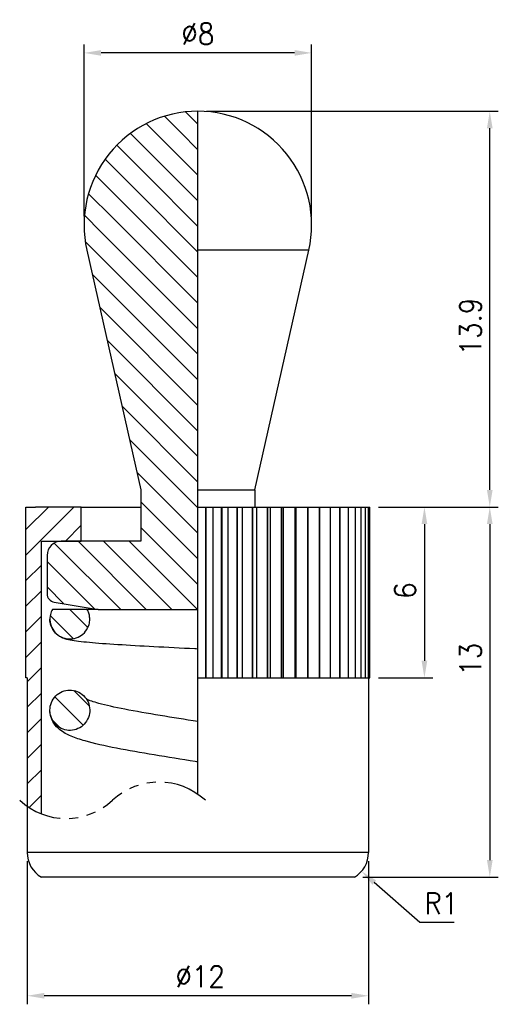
# Model space of a CAD drawing. Header units: millimetres. Extents: x -6.3 to 10.6, y -4.5 to 30.1.
import ezdxf

# ---------------------------------------------------------------- set-up
doc = ezdxf.new("R2010")
doc.units = ezdxf.units.MM
doc.linetypes.add('PHANTOM2', pattern=[31.75, 15.875, -3.175, 3.175, -3.175, 3.175, -3.175])
for name, color, linetype in [('01', 4, 'Continuous'), ('DIM', 6, 'Continuous'), ('H', 2, 'Continuous'), ('W', 7, 'Continuous')]:
    doc.layers.add(name, color=color, linetype=linetype)
doc.layers.add('L', color=30, linetype='PHANTOM2', lineweight=25)
doc.styles.add('TXT-1', font='txt.shx', dxfattribs={"width": 0.9, "bigfont": 'chineset.shx'})
doc.dimstyles.new('ISO-25', dxfattribs={"dimscale": 0.2, "dimtxt": 2.5, "dimasz": 2, "dimexe": 1, "dimexo": 1, "dimgap": 1, "dimtad": 1, "dimdec": 3, "dimdsep": 46, "dimtxsty": 'TXT-1', "dimcen": -2.5, "dimclrd": 256, "dimclre": 256, "dimclrt": 3, "dimadec": 0, "dimazin": 0, "dimtfac": 0.8, "dimtdec": 3, "dimtmove": 0, "dimatfit": 3, "dimfxl": 0, "dimtolj": 1, "dimlwd": -1, "dimlwe": -1, "dimarcsym": 0})

# ---------------------------------------------------------------- blocks, each defined once
blk = doc.blocks.new('*D1')
at = {"layer": 'Defpoints', "color": 0}
for p in [(6.044, 13), (5.5, 0), (10.261, 0)]:
    blk.add_point(p, dxfattribs=at)
at = {"layer": 'DIM'}
for p, q in [((6.344, 13), (10.561, 13)), ((10.261, 12.4), (10.261, 0.6)), ((5.8, 0), (10.561, 0))]:
    blk.add_line(p, q, dxfattribs=at)
for points in [[(10.161, 12.4), (10.361, 12.4), (10.261, 13)], [(10.161, 0.6), (10.361, 0.6), (10.261, 0)]]:
    blk.add_solid(points, dxfattribs=at)
at = {"layer": 'DIM', "color": 3, "insert": (9.211, 7.076), "char_height": 0.75, "attachment_point": 1, "rotation": 90, "style": 'TXT-1'}
blk.add_mtext('\\A1;13', dxfattribs=at)
blk = doc.blocks.new('*D2')
at = {"layer": 'Defpoints', "color": 0}
for p in [(0, 26.9), (10.261, 26.9), (6.044, 13)]:
    blk.add_point(p, dxfattribs=at)
at = {"layer": 'DIM'}
for p, q in [((0.3, 26.9), (10.561, 26.9)), ((10.261, 13.6), (10.261, 26.3)), ((6.344, 13), (10.561, 13))]:
    blk.add_line(p, q, dxfattribs=at)
for points in [[(10.161, 26.3), (10.361, 26.3), (10.261, 26.9)], [(10.161, 13.6), (10.361, 13.6), (10.261, 13)]]:
    blk.add_solid(points, dxfattribs=at)
at = {"layer": 'DIM', "color": 3, "insert": (9.211, 18.326), "char_height": 0.75, "attachment_point": 1, "rotation": 90, "style": 'TXT-1'}
blk.add_mtext('\\A1;13.9', dxfattribs=at)
blk = doc.blocks.new('*D3')
at = {"layer": 'Defpoints', "color": 0}
for p in [(-4, 28.949), (-4, 22.9), (4, 22.9)]:
    blk.add_point(p, dxfattribs=at)
at = {"layer": 'DIM'}
for p, q in [((-4, 23.2), (-4, 29.249)), ((4, 23.2), (4, 29.249)), ((3.4, 28.949), (-3.4, 28.949))]:
    blk.add_line(p, q, dxfattribs=at)
for points in [[(-3.4, 29.049), (-3.4, 28.849), (-4, 28.949)], [(3.4, 29.049), (3.4, 28.849), (4, 28.949)]]:
    blk.add_solid(points, dxfattribs=at)
at = {"layer": 'DIM', "color": 3, "insert": (0, 29.624), "char_height": 0.75, "attachment_point": 5, "style": 'TXT-1'}
blk.add_mtext('\\A1;%%C8', dxfattribs=at)
blk = doc.blocks.new('*D4')
at = {"layer": 'Defpoints', "color": 0}
for p in [(-6, 0.866), (6, 0.866), (-6, -4.167)]:
    blk.add_point(p, dxfattribs=at)
at = {"layer": 'DIM'}
for p, q in [((-6, 0.566), (-6, -4.467)), ((6, 0.566), (6, -4.467)), ((5.4, -4.167), (-5.4, -4.167))]:
    blk.add_line(p, q, dxfattribs=at)
for points in [[(-5.4, -4.067), (-5.4, -4.267), (-6, -4.167)], [(5.4, -4.067), (5.4, -4.267), (6, -4.167)]]:
    blk.add_solid(points, dxfattribs=at)
at = {"layer": 'DIM', "color": 3, "insert": (-0.788, -3.117), "char_height": 0.75, "attachment_point": 1, "style": 'TXT-1'}
blk.add_mtext('\\A1;∅12', dxfattribs=at)
blk = doc.blocks.new('*D5')
at = {"layer": 'Defpoints', "color": 0}
for p in [(6.044, 13), (6.044, 7), (7.964, 7)]:
    blk.add_point(p, dxfattribs=at)
at = {"layer": 'DIM'}
for p, q in [((6.344, 13), (8.264, 13)), ((7.964, 12.4), (7.964, 7.6)), ((6.344, 7), (8.264, 7))]:
    blk.add_line(p, q, dxfattribs=at)
for points in [[(7.864, 12.4), (8.064, 12.4), (7.964, 13)], [(7.864, 7.6), (8.064, 7.6), (7.964, 7)]]:
    blk.add_solid(points, dxfattribs=at)
at = {"layer": 'DIM', "color": 3, "insert": (6.914, 9.775), "char_height": 0.75, "attachment_point": 1, "rotation": 90, "style": 'TXT-1'}
blk.add_mtext('\\A1;6', dxfattribs=at)
blk = doc.blocks.new('*D6')
at = {"layer": 'Defpoints', "color": 0}
for p in [(5, 0.866), (5.751, 0.206)]:
    blk.add_point(p, dxfattribs=at)
at = {"layer": 'DIM'}
for p, q in [((7.805, -1.597), (6.202, -0.19)), ((9.005, -1.597), (7.805, -1.597))]:
    blk.add_line(p, q, dxfattribs=at)
blk.add_solid([(6.268, -0.115), (6.136, -0.265), (5.751, 0.206)], dxfattribs=at)
at = {"layer": 'DIM', "color": 3, "insert": (8.555, -0.922), "char_height": 0.75, "attachment_point": 5, "style": 'TXT-1'}
blk.add_mtext('\\A1;R1', dxfattribs=at)

msp = doc.modelspace()

# ---------------------------------------------------------------- hatches: boundary and pattern name
at = {"layer": 'H'}
h = msp.add_hatch(dxfattribs=at)
h.set_pattern_fill('ANSI31', color=256, scale=0.2, angle=90, style=0)
h.set_pattern_definition([(135, (-700.4054, -14.91904), (-0.4490128, -0.4490128), [])])
edge = h.paths.add_edge_path()
edge.add_line((0, 13), (0, 11.3))
edge.add_line((0, 11.3), (0, 9.9541))
edge.add_line((0, 9.9541), (0, 9.6582))
edge.add_line((0, 9.6582), (0, 9.4))
edge.add_line((0, 9.4), (-3.5, 9.4))
edge.add_line((-3.5, 9.4), (-5.0493, 9.6582))
edge.add_ellipse((-5, 9.9541), major_axis=(-0.3, 0), ratio=1, start_angle=0, end_angle=80.53768, ccw=False)
edge.add_line((-5.3, 9.9541), (-5.3, 11.3))
edge.add_ellipse((-4.8, 11.3), major_axis=(0, 0.5), ratio=1, start_angle=0, end_angle=90, ccw=False)
edge.add_line((-4.8, 11.8), (-4.1, 11.8))
edge.add_line((-4.1, 11.8), (-2, 11.8))
edge.add_line((-2, 11.8), (-2, 13.6))
edge.add_line((-2, 13.6), (-3.9017, 22.0186))
edge.add_ellipse((0, 22.9), major_axis=(0, 4), ratio=1, start_angle=0, end_angle=102.72895, ccw=False)
edge.add_line((0, 26.9), (0, 22.0186))
edge.add_line((0, 22.0186), (0, 13.6))
edge.add_line((0, 13.6), (0, 13))
h = msp.add_hatch(dxfattribs=at)
h.set_pattern_fill('ANSI31', color=256, scale=0.2, style=0)
h.set_pattern_definition([(45, (-700.4054, -14.91904), (-0.4490128, 0.4490128), [])])
edge = h.paths.add_edge_path()
edge.add_arc((-4.6317, 4.458), 2.4, 235.24066, 248.78938)
edge.add_line((-5.5, 2.2206), (-5.5, 11.8))
edge.add_line((-5.5, 11.8), (-4.1, 11.8))
edge.add_line((-4.1, 11.8), (-4.1, 13))
edge.add_line((-4.1, 13), (-6.0441, 13))
edge.add_line((-6.0441, 13), (-6.0441, 7))
edge.add_line((-6.0441, 7), (-6, 7))
edge.add_line((-6, 7), (-6, 2.4863))
h = msp.add_hatch(dxfattribs=at)
h.set_pattern_fill('ANSI31', color=256, scale=0.2, angle=90.00021, style=0)
h.set_pattern_definition([(135.00021, (-700.4054, -14.91904), (-0.44901116, -0.44901446), [])])
edge = h.paths.add_edge_path()
edge.add_line((-3.8876, 9.4), (-5.1127, 9.4))
edge.add_spline(control_points=[(-5.1127, 9.4), (-5.1423, 9.3466), (-5.1648, 9.2895), (-5.1932, 9.1751), (-5.2, 9.1189), (-5.2, 9.0627)], knot_values=[-0.2637386, -0.2637386, -0.2637386, -0.2637386, -0.2453479, -0.2453479, -0.228395, -0.228395, -0.228395, -0.228395], degree=3, periodic=0)
edge.add_spline(control_points=[(-5.2, 9.0627), (-5.2, 9.0288), (-5.1975, 8.995), (-5.1794, 8.8717), (-5.1487, 8.7855), (-5.056, 8.6294), (-4.9947, 8.5611), (-4.8491, 8.4515), (-4.7661, 8.4114), (-4.5892, 8.3653), (-4.497, 8.3598), (-4.3157, 8.3842), (-4.2284, 8.414), (-4.0705, 8.5052), (-4.0013, 8.5655), (-3.8902, 8.7089), (-3.8493, 8.7905), (-3.8084, 8.938), (-3.8, 9.0003), (-3.8, 9.0627)], knot_values=[-0.228395, -0.228395, -0.228395, -0.228395, -0.2182004, -0.2182004, -0.1910115, -0.1910115, -0.1637315, -0.1637315, -0.1363474, -0.1363474, -0.1089018, -0.1089018, -0.0814904, -0.0814904, -0.0542116, -0.0542116, -0.0270819, -0.0270819, -0.0082818, -0.0082818, -0.0082818, -0.0082818], degree=3, periodic=0)
edge.add_spline(control_points=[(-3.8, 9.0627), (-3.8, 9.1092), (-3.8047, 9.1556), (-3.8234, 9.2472), (-3.8374, 9.2922), (-3.8653, 9.3575), (-3.8759, 9.3791), (-3.8876, 9.4)], knot_values=[-0.1102619, -0.1102619, -0.1102619, -0.1102619, -0.0963033, -0.0963033, -0.0822024, -0.0822024, -0.0749891, -0.0749891, -0.0749891, -0.0749891], degree=3, periodic=0)
edge = h.paths.add_edge_path()
edge.add_spline(control_points=[(-5.2, 5.8624), (-5.2, 5.8099), (-5.1942, 5.7575), (-5.1713, 5.655), (-5.1542, 5.6052), (-5.0925, 5.4746), (-5.0375, 5.3998), (-4.9027, 5.2763), (-4.8245, 5.2285), (-4.6547, 5.1657), (-4.5649, 5.1512), (-4.3847, 5.1574), (-4.2962, 5.1781), (-4.1308, 5.2528), (-4.0559, 5.3064), (-3.9297, 5.4404), (-3.8801, 5.5199), (-3.8159, 5.6883), (-3.8, 5.7751), (-3.8, 5.8624)], knot_values=[-0.4439383, -0.4439383, -0.4439383, -0.4439383, -0.4281829, -0.4281829, -0.4124286, -0.4124286, -0.3848479, -0.3848479, -0.3575748, -0.3575748, -0.3305263, -0.3305263, -0.3034615, -0.3034615, -0.2760749, -0.2760749, -0.2482216, -0.2482216, -0.2219944, -0.2219944, -0.2219944, -0.2219944], degree=3, periodic=0)
edge.add_spline(control_points=[(-3.8, 5.8624), (-3.8, 5.8687), (-3.8001, 5.8749), (-3.8027, 5.9743), (-3.8231, 6.0661), (-3.8974, 6.2352), (-3.9501, 6.3112), (-4.0809, 6.4379), (-4.1574, 6.4876), (-4.325, 6.5548), (-4.4145, 6.5717), (-4.5954, 6.5701), (-4.6851, 6.5515), (-4.8533, 6.4805), (-4.9299, 6.4285), (-5.0597, 6.2975), (-5.1112, 6.2195), (-5.1818, 6.0477), (-5.2, 5.9556), (-5.2, 5.8625), (-5.2, 5.8625), (-5.2, 5.8625), (-5.2, 5.8624)], knot_values=[-0.2219944, -0.2219944, -0.2219944, -0.2219944, -0.2201159, -0.2201159, -0.1921895, -0.1921895, -0.1646971, -0.1646971, -0.1375534, -0.1375534, -0.1104846, -0.1104846, -0.0832394, -0.0832394, -0.0557035, -0.0557035, -0.027911, -0.027911, 0, 0, 0, 0.0000102, 0.0000102, 0.0000102, 0.0000102], degree=3, periodic=0)
h.paths.add_polyline_path([(-4.482, 2.1459), (-4.4906, 2.1461), (-4.4992, 2.1461), (-4.5075, 2.146), (-4.4733, 2.1456)])

# ---------------------------------------------------------------- linework, layer by layer
at = {"layer": '01'}
for p, q in [((3.9017, 22.0186), (0, 22.0186)), ((6, 0.866), (-6, 0.866))]:
    msp.add_line(p, q, dxfattribs=at)
at = {"layer": 'H'}
for p, q in [((0.2664, 13), (0.2664, 7)), ((0.2925, 7), (0.2925, 13)), ((0.5264, 13), (0.5264, 7)), ((0.8229, 13), (0.8229, 7)), ((0.8488, 7), (0.8488, 13)), ((1.0483, 13), (1.0483, 7)), ((1.3724, 13), (1.3724, 7)), ((1.3979, 7), (1.3979, 13)), ((1.5612, 13), (1.5612, 7)), ((1.9102, 13), (1.9102, 7)), ((1.935, 7), (1.935, 13)), ((2.0609, 13), (2.0609, 7)), ((2.4318, 13), (2.4318, 7)), ((2.4557, 7), (2.4557, 13)), ((2.5429, 13), (2.5429, 7)), ((2.9325, 13), (2.9325, 7)), ((2.9554, 7), (2.9554, 13)), ((3.0033, 13), (3.0033, 7)), ((3.4083, 13), (3.4083, 7)), ((3.4298, 7), (3.4298, 13)), ((3.438, 13), (3.438, 7)), ((3.855, 13), (3.855, 7)), ((3.8751, 7), (3.8751, 13)), ((4.2687, 13), (4.2687, 7)), ((4.2872, 7), (4.2872, 13)), ((4.6461, 13), (4.6461, 7)), ((4.6628, 7), (4.6628, 13)), ((4.9838, 13), (4.9838, 7)), ((4.9986, 7), (4.9986, 13)), ((5.279, 13), (5.279, 7)), ((5.2918, 7), (5.2918, 13)), ((5.5292, 13), (5.5292, 7)), ((5.5398, 7), (5.5398, 13)), ((5.7322, 13), (5.7322, 7)), ((5.7405, 7), (5.7405, 13)), ((5.8863, 13), (5.8863, 7)), ((5.8923, 7), (5.8923, 13)), ((5.9902, 13), (5.9902, 7)), ((5.9938, 7), (5.9938, 13))]:
    msp.add_line(p, q, dxfattribs=at)
at = {"layer": 'L', "color": 7, "ltscale": 0.1}
msp.add_lwpolyline([(0.2634, 2.698, 0.3922323), (-3, 2.698, -0.3922323), (-6.2634, 2.698)], format="xyb", dxfattribs=at)
at = {"layer": 'W'}
for p, q in [((0, 2.9097), (0, 26.9)), ((-3.9017, 22.0186), (-2, 13.6)), ((2, 13.6), (3.9017, 22.0186)), ((-2, 13.6), (-2, 11.8)), ((0, 13.6), (2, 13.6)), ((2, 13.6), (2, 13)), ((-6.0441, 13), (-5.705, 13)), ((-6.0441, 7), (-6.0441, 13)), ((-4.1, 13), (-5.705, 13)), ((-4.1, 11.8), (-4.1, 13)), ((-4.1, 13), (-2, 13)), ((0, 13), (6.0441, 13)), ((6.0441, 7), (6.0441, 13)), ((-5.5, 11.8), (-4.1, 11.8)), ((-5.5, 2.2206), (-5.5, 11.8)), ((-2, 11.8), (-4.8, 11.8)), ((-5.3, 11.3), (-5.3, 9.9541)), ((-3.8876, 9.4), (-5.1127, 9.4)), ((-5.0493, 9.6582), (-3.5, 9.4)), ((-3.5, 9.4), (0, 9.4)), ((-6, 7), (-6.0441, 7)), ((-6, 7), (-6, 0.866)), ((0, 7), (6.0441, 7)), ((6, 7), (6, 0.866)), ((5.5, 0), (-5.5, 0))]:
    msp.add_line(p, q, dxfattribs=at)
for centre, radius, start, end in [((0, 22.9), 4, 90, 192.72895), ((0, 22.9), 4, 347.27105, 90), ((-4.8, 11.3), 0.5, 90, 180), ((-5, 9.9541), 0.3, 180, 260.53768), ((-5, 0.866), 1, 180, 240), ((5, 0.866), 1, 300, 0)]:
    msp.add_arc(centre, radius, start, end, dxfattribs=at)
for points, knots in [([(-5.1127, 9.4), (-5.1423, 9.3466), (-5.1648, 9.2895), (-5.2013, 9.1421), (-5.2058, 9.0509), (-5.1794, 8.8717), (-5.1487, 8.7855), (-5.056, 8.6294), (-4.9947, 8.5611), (-4.8491, 8.4515), (-4.7661, 8.4114), (-4.5892, 8.3653), (-4.497, 8.3598), (-4.3157, 8.3842), (-4.2284, 8.414), (-4.0705, 8.5052), (-4.0013, 8.5655), (-3.8902, 8.7089), (-3.8493, 8.7905), (-3.8084, 8.938), (-3.8, 9.0003), (-3.8, 9.0627)], [-0.26373863, -0.26373863, -0.26373863, -0.26373863, -0.24534789, -0.24534789, -0.2182004, -0.2182004, -0.19101145, -0.19101145, -0.16373154, -0.16373154, -0.13634742, -0.13634742, -0.10890183, -0.10890183, -0.08149042, -0.08149042, -0.05421159, -0.05421159, -0.02708189, -0.02708189, -0.00828185, -0.00828185, -0.00828185, -0.00828185]), ([(-3.8, 9.0627), (-3.8, 9.1092), (-3.8047, 9.1556), (-3.8234, 9.2472), (-3.8374, 9.2922), (-3.8653, 9.3575), (-3.8759, 9.3791), (-3.8876, 9.4)], [-0.110261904, -0.110261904, -0.110261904, -0.110261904, -0.096303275, -0.096303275, -0.082202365, -0.082202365, -0.074989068, -0.074989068, -0.074989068, -0.074989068]), ([(-3.5, 9.4), (-3.6211, 9.4), (-3.7156, 9.4), (-3.8433, 9.4), (-3.8789, 9.4), (-3.8876, 9.4)], [-0.85058924, -0.85058924, -0.85058924, -0.85058924, -0.7650727, -0.7650727, -0.68421476, -0.68421476, -0.68421476, -0.68421476]), ([(-0.1082, 8.0168), (-0.5954, 8.0413), (-1.0875, 8.066), (-1.9994, 8.1145), (-2.4314, 8.1389), (-3.1965, 8.1875), (-3.5373, 8.2123), (-4.0975, 8.263), (-4.3113, 8.2869), (-4.5687, 8.3376), (-4.6409, 8.3508), (-4.7814, 8.4121), (-4.8142, 8.4283), (-4.8765, 8.4661), (-4.9051, 8.4857), (-4.9804, 8.5468), (-5.0277, 8.5951), (-5.1071, 8.7063), (-5.1404, 8.7701), (-5.1872, 8.9091), (-5.2, 8.9863), (-5.2, 9.0627)], [0, 0, 0, 0, 0.14636409, 0.14636409, 0.2906574, 0.2906574, 0.43670489, 0.43670489, 0.58724492, 0.58724492, 0.65594566, 0.65594566, 0.67415838, 0.67415838, 0.68801121, 0.68801121, 0.71077363, 0.71077363, 0.73340658, 0.73340658, 0.75746218, 0.75746218, 0.75746218, 0.75746218]), ([(-5.2, 5.8624), (-5.2, 5.8099), (-5.1942, 5.7575), (-5.1713, 5.655), (-5.1542, 5.6052), (-5.0925, 5.4746), (-5.0375, 5.3998), (-4.9027, 5.2763), (-4.8245, 5.2285), (-4.6547, 5.1657), (-4.5649, 5.1512), (-4.3847, 5.1574), (-4.2962, 5.1781), (-4.1308, 5.2528), (-4.0559, 5.3064), (-3.9297, 5.4404), (-3.8801, 5.5199), (-3.8137, 5.6942), (-3.7978, 5.7875), (-3.8027, 5.9743), (-3.8231, 6.0661), (-3.8974, 6.2352), (-3.9501, 6.3112), (-4.0809, 6.4379), (-4.1574, 6.4876), (-4.325, 6.5548), (-4.4145, 6.5717), (-4.5954, 6.5701), (-4.6851, 6.5515), (-4.8533, 6.4805), (-4.9299, 6.4285), (-5.0597, 6.2975), (-5.1112, 6.2195), (-5.1818, 6.0477), (-5.2, 5.9556), (-5.2, 5.8625), (-5.2, 5.8625), (-5.2, 5.8625), (-5.2, 5.8624)], [-0.44393828, -0.44393828, -0.44393828, -0.44393828, -0.42818289, -0.42818289, -0.41242861, -0.41242861, -0.3848479, -0.3848479, -0.35757475, -0.35757475, -0.33052629, -0.33052629, -0.30346154, -0.30346154, -0.27607491, -0.27607491, -0.24822157, -0.24822157, -0.22011592, -0.22011592, -0.19218949, -0.19218949, -0.16469715, -0.16469715, -0.13755336, -0.13755336, -0.11048457, -0.11048457, -0.08323941, -0.08323941, -0.05570353, -0.05570353, -0.02791097, -0.02791097, 0, 0, 0, 0.00001024, 0.00001024, 0.00001024, 0.00001024]), ([(0, 5.4647), (-0.4513, 5.5354), (-0.8994, 5.6058), (-1.7721, 5.7499), (-2.1938, 5.8236), (-2.9241, 5.9665), (-3.2365, 6.036), (-3.6705, 6.1529), (-3.8205, 6.204), (-3.9073, 6.2401)], [7.8780419, 7.8780419, 7.8780419, 7.8780419, 8.1791866, 8.1791866, 8.4974421, 8.4974421, 8.8045898, 8.8045898, 9.0450391, 9.0450391, 9.0450391, 9.0450391]), ([(0, 4.0477), (-0.0306, 4.0525), (-0.0613, 4.0573), (-0.5776, 4.1381), (-1.0653, 4.2144), (-2.0035, 4.369), (-2.4529, 4.4474), (-3.2769, 4.6094), (-3.6469, 4.6924), (-4.1413, 4.8338), (-4.304, 4.8876), (-4.5957, 5.0111), (-4.7265, 5.0739), (-4.9317, 5.2446), (-4.9999, 5.3116), (-5.1279, 5.5078), (-5.1858, 5.6459), (-5.1992, 5.821), (-5.2, 5.8417), (-5.2, 5.8624)], [7.8299213, 7.8299213, 7.8299213, 7.8299213, 7.8503508, 7.8503508, 8.1741905, 8.1741905, 8.5036763, 8.5036763, 8.845621, 8.845621, 9.04605, 9.04605, 9.235414, 9.235414, 9.3225144, 9.3225144, 9.412787, 9.412787, 9.424778, 9.424778, 9.424778, 9.424778])]:
    msp.add_open_spline(points, degree=3, knots=knots, dxfattribs=at)
msp.add_open_spline([(0, 8.0115), (-0.0361, 8.0133), (-0.0722, 8.015), (-0.1082, 8.0168)], degree=3, dxfattribs=at)

# ---------------------------------------------------------------- dimensions: what is measured, and where the dimension line sits
at = {"layer": 'DIM'}
dim = msp.add_linear_dim(base=(-4, 28.9485), p1=(4, 22.9), p2=(-4, 22.9), angle=180, text='%%C<>', dimstyle='ISO-25', override={"dimscale": 0.3, "dimtol": 0, "dimlim": 0, "dimtp": 0, "dimtm": 0, "dimtfac": 0.8, "dimtdec": 2, "dimtolj": 1, "dimtzin": 8}, dxfattribs=at)
dim.commit()
dim.dimension.update_dxf_attribs({"geometry": '*D3', "text_midpoint": (0, 28.9485), "dimtype": 160})
for base, p2, picture, middle in [((10.2611, 26.9), (0, 26.9), '*D2', (10.2611, 19.2257)), ((10.2611, 0), (5.5, 0), '*D1', (10.2611, 7.5264)), ((7.9639, 7), (6.0441, 7), '*D5', (7.9639, 10))]:
    dim = msp.add_linear_dim(base=base, p1=(6.0441, 13), p2=p2, angle=90, dimstyle='ISO-25', override={"dimscale": 0.3, "dimtol": 0, "dimlim": 0, "dimtp": 0, "dimtm": 0, "dimtfac": 0.8, "dimtdec": 2, "dimtolj": 1, "dimtzin": 8}, dxfattribs=at)
    dim.commit()
    dim.dimension.update_dxf_attribs({"geometry": picture, "text_midpoint": middle, "dimtype": 160})
dim = msp.add_linear_dim(base=(-6, -4.1667), p1=(6, 0.866), p2=(-6, 0.866), text='∅<>', dimstyle='ISO-25', override={"dimscale": 0.3, "dimtol": 0, "dimlim": 0, "dimtp": 0, "dimtm": 0, "dimtfac": 0.8, "dimtdec": 2, "dimtolj": 1, "dimtzin": 8}, dxfattribs=at)
dim.commit()
dim.dimension.update_dxf_attribs({"geometry": '*D4', "text_midpoint": (0, -4.1667), "dimtype": 160})
dim = msp.add_radius_dim(center=(5, 0.866), mpoint=(5.7514, 0.2062), dimstyle='ISO-25', override={"dimscale": 0.3, "dimtoh": 1, "dimcen": 0, "dimtol": 0, "dimlim": 0, "dimtp": 0, "dimtm": 0, "dimtfac": 0.8, "dimtdec": 3, "dimtofl": 0, "dimtolj": 1, "dimtzin": 8, "dimarcsym": 1}, dxfattribs=at)
dim.commit()
dim.dimension.update_dxf_attribs({"geometry": '*D6', "text_midpoint": (8.5547, -1.597), "dimtype": 164})

doc.saveas('drawing.dxf')
